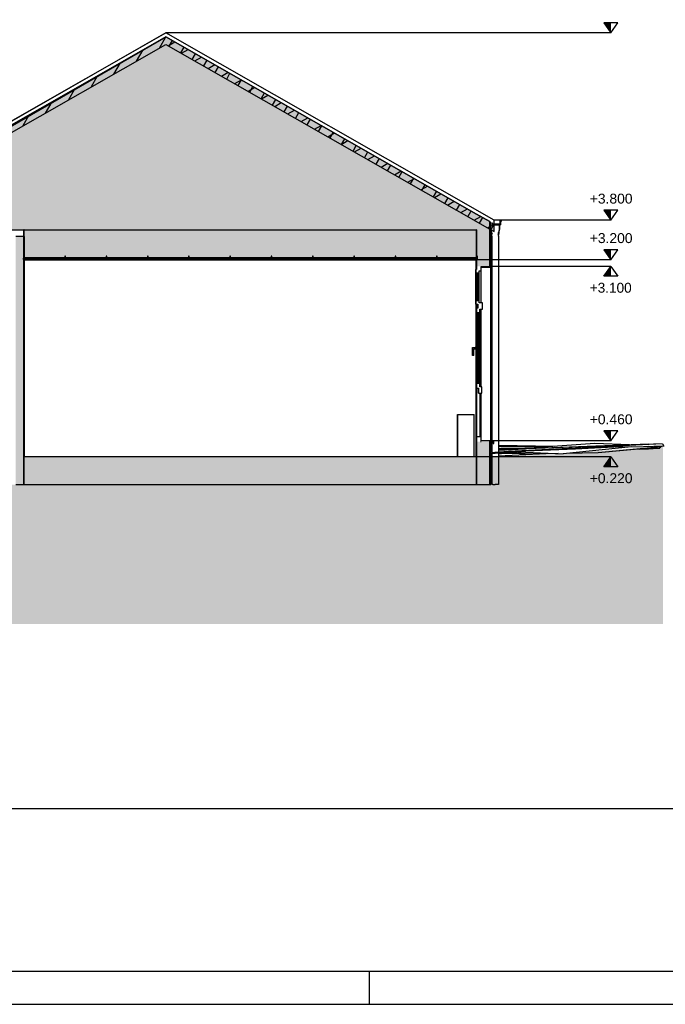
# Model space of a CAD drawing. Header units: metres. Extents: x 0 to 0.84, y 0 to 0.297.
# Tile 4 of 14: x 0.462 to 0.56, y 0 to 0.149. Entities that reach past the tile are written whole.
import ezdxf

# ---------------------------------------------------------------- set-up
doc = ezdxf.new("R2010")
doc.units = ezdxf.units.M
doc.linetypes.add('Teckovana 0.5x', pattern=[0.04, 0, -0.04])
for name, color, linetype, lineweight in [('Architektur Allgemein', 7, 'Continuous', 25), ('Dachhaut', 1, 'Continuous', 25), ('Decke', 7, 'Continuous', 50), ('Fassade', 7, 'Continuous', 25), ('Fenster', 7, 'Continuous', 25), ('Fensterbank', 5, 'Continuous', 25), ('Füllfläche', 7, 'Continuous', 13), ('Maßlinie 1_100', 7, 'Continuous', 25), ('Standard', 7, 'Continuous', 25), ('Wand', 7, 'Continuous', 50)]:
    doc.layers.add(name, color=color, linetype=linetype, lineweight=lineweight)
doc.styles.add('ARIAL', font='ARIAL.TTF')

msp = doc.modelspace()

# ---------------------------------------------------------------- hatches: boundary and pattern name
at = {"layer": 'Dachhaut', "linetype": 'Continuous', "lineweight": 25, "true_color": 0xa0a0a0, "transparency": 33554687}
for points in [[(0.48422, 0.14632), (0.43458, 0.118), (0.43458, 0.11685), (0.48422, 0.14517)], [(0.53387, 0.118), (0.48422, 0.14632), (0.48422, 0.14517), (0.53387, 0.11685)]]:
    msp.add_hatch(color=253, dxfattribs=at).paths.add_polyline_path(points)
at = {"layer": 'Decke', "linetype": 'Continuous', "lineweight": 25, "true_color": 0xa0a0a0, "transparency": 33554687}
msp.add_hatch(color=253, dxfattribs=at).paths.add_polyline_path([(0.43711, 0.1171), (0.53122, 0.1171), (0.53122, 0.11951), (0.48422, 0.14632), (0.43711, 0.11945)])
at = {"layer": 'Füllfläche', "linetype": 'Continuous', "lineweight": 25, "true_color": 0xababab, "transparency": 33554687}
msp.add_hatch(color=253, dxfattribs=at).paths.add_polyline_path([(0.09771, 0.07851), (0.09771, 0.05751), (0.55941, 0.05751), (0.55941, 0.08441), (0.54433, 0.08326), (0.53317, 0.08274), (0.53317, 0.0786), (0.4351, 0.0786), (0.43511, 0.07966), (0.39387, 0.0786), (0.35025, 0.07834), (0.33717, 0.07827), (0.22623, 0.07842)])
at = {"layer": 'Maßlinie 1_100', "linetype": 'Continuous', "lineweight": 25, "transparency": 33554687}
for points in [[(0.55152, 0.14841), (0.55047, 0.14841), (0.55152, 0.14691)], [(0.55152, 0.12007), (0.55047, 0.12007), (0.55152, 0.11857)], [(0.55152, 0.1141), (0.55047, 0.1141), (0.55152, 0.1126)], [(0.55152, 0.0867), (0.55047, 0.0867), (0.55152, 0.0852)]]:
    msp.add_hatch(color=7, dxfattribs=at).paths.add_polyline_path(points)
for points in [[(0.55152, 0.1101), (0.55047, 0.1101), (0.55152, 0.1116)], [(0.55152, 0.0813), (0.55047, 0.0813), (0.55152, 0.0828)]]:
    msp.add_hatch(color=7, dxfattribs=at).paths.add_polyline_path(points, flags=16)
at = {"layer": 'Standard', "linetype": 'Continuous', "lineweight": 25, "true_color": 0xa0a0a0, "transparency": 33554687}
for points in [[(0.53122, 0.1171), (0.46271, 0.1171), (0.46271, 0.1126), (0.53122, 0.1126)], [(0.46271, 0.0786), (0.53122, 0.0786), (0.53122, 0.0828), (0.46271, 0.0828)]]:
    msp.add_hatch(color=253, dxfattribs=at).paths.add_polyline_path(points)
at = {"layer": 'Wand', "linetype": 'Continuous', "lineweight": 25, "true_color": 0xa0a0a0, "transparency": 33554687}
for points in [[(0.53122, 0.11951), (0.53122, 0.1171), (0.53322, 0.1171), (0.53322, 0.11837)], [(0.53322, 0.1171), (0.53122, 0.1171), (0.53122, 0.1161), (0.53322, 0.1161)], [(0.46271, 0.1161), (0.46151, 0.1161), (0.46151, 0.0786), (0.46271, 0.0786)], [(0.53322, 0.1161), (0.53122, 0.1161), (0.53122, 0.1116), (0.53322, 0.1116)], [(0.53122, 0.0851), (0.53122, 0.0786), (0.53322, 0.0786), (0.53322, 0.0851)]]:
    msp.add_hatch(color=253, dxfattribs=at).paths.add_polyline_path(points)

# ---------------------------------------------------------------- linework, layer by layer
at = {"layer": 'Architektur Allgemein', "color": 7, "linetype": 'Continuous', "lineweight": 25, "transparency": 33554687}
for p, q in [((0.53351, 0.11821), (0.53351, 0.1179)), ((0.53351, 0.1179), (0.53481, 0.1179)), ((0.53361, 0.118), (0.53361, 0.11815)), ((0.53471, 0.118), (0.53361, 0.118)), ((0.53471, 0.1185), (0.53471, 0.118)), ((0.53491, 0.1185), (0.53471, 0.1185)), ((0.53481, 0.1179), (0.53481, 0.1184)), ((0.53481, 0.1184), (0.53491, 0.1184)), ((0.53491, 0.1184), (0.53491, 0.1185))]:
    msp.add_line(p, q, dxfattribs=at)
at = {"layer": 'Dachhaut', "color": 7, "linetype": 'Continuous', "lineweight": 25, "transparency": 33554687}
for p, q in [((0.48422, 0.14689), (0.43458, 0.11857)), ((0.43458, 0.11765), (0.48422, 0.14632)), ((0.43511, 0.1183), (0.48422, 0.14632)), ((0.48422, 0.14632), (0.43511, 0.1183)), ((0.48323, 0.1446), (0.48422, 0.14632)), ((0.53387, 0.11857), (0.48422, 0.14689)), ((0.48422, 0.14632), (0.53122, 0.11951)), ((0.53122, 0.11951), (0.48422, 0.14632)), ((0.43458, 0.11685), (0.48422, 0.14517)), ((0.48422, 0.14517), (0.53322, 0.11722)), ((0.48457, 0.14496), (0.48558, 0.14554)), ((0.48472, 0.14488), (0.48522, 0.14575)), ((0.48646, 0.14389), (0.48696, 0.14475)), ((0.47979, 0.14264), (0.48078, 0.14435)), ((0.48659, 0.14382), (0.48759, 0.1444)), ((0.4882, 0.1429), (0.4887, 0.14376)), ((0.4886, 0.14267), (0.4896, 0.14325)), ((0.47634, 0.14067), (0.47734, 0.14239)), ((0.48994, 0.14191), (0.49044, 0.14277)), ((0.49061, 0.14152), (0.49161, 0.1421)), ((0.49167, 0.14092), (0.49217, 0.14178)), ((0.4729, 0.13871), (0.47389, 0.14042)), ((0.49262, 0.14037), (0.49363, 0.14095)), ((0.49341, 0.13992), (0.49391, 0.14079)), ((0.49463, 0.13923), (0.49564, 0.13981)), ((0.49515, 0.13893), (0.49565, 0.1398)), ((0.49665, 0.13808), (0.49765, 0.13866)), ((0.49689, 0.13794), (0.49739, 0.13881)), ((0.46946, 0.13674), (0.47045, 0.13846)), ((0.49862, 0.13695), (0.49912, 0.13782)), ((0.49866, 0.13693), (0.49966, 0.13751)), ((0.46601, 0.13478), (0.46701, 0.1365)), ((0.50036, 0.13596), (0.50086, 0.13683)), ((0.50067, 0.13578), (0.50167, 0.13636)), ((0.5021, 0.13497), (0.5026, 0.13584)), ((0.46257, 0.13282), (0.46356, 0.13453)), ((0.50268, 0.13464), (0.50369, 0.13521)), ((0.50383, 0.13398), (0.50433, 0.13484)), ((0.5047, 0.13349), (0.5057, 0.13407)), ((0.50557, 0.13299), (0.50607, 0.13385)), ((0.50671, 0.13234), (0.50771, 0.13292)), ((0.50731, 0.132), (0.50781, 0.13286)), ((0.50872, 0.13119), (0.50972, 0.13177)), ((0.50905, 0.13101), (0.50955, 0.13187)), ((0.51073, 0.13004), (0.51173, 0.13062)), ((0.51078, 0.13002), (0.51128, 0.13088)), ((0.51252, 0.12902), (0.51302, 0.12989)), ((0.51274, 0.1289), (0.51375, 0.12948)), ((0.51426, 0.12803), (0.51476, 0.1289)), ((0.51476, 0.12775), (0.51576, 0.12833)), ((0.516, 0.12704), (0.5165, 0.12791)), ((0.51677, 0.1266), (0.51777, 0.12718)), ((0.51773, 0.12605), (0.51823, 0.12692)), ((0.51878, 0.12545), (0.51978, 0.12603)), ((0.51947, 0.12506), (0.51997, 0.12593)), ((0.52079, 0.12431), (0.5218, 0.12489)), ((0.52121, 0.12407), (0.52171, 0.12494)), ((0.5228, 0.12316), (0.52381, 0.12374)), ((0.52294, 0.12308), (0.52344, 0.12394)), ((0.52468, 0.12209), (0.52518, 0.12295)), ((0.52482, 0.12201), (0.52582, 0.12259)), ((0.52642, 0.1211), (0.52692, 0.12196)), ((0.52683, 0.12086), (0.52783, 0.12144)), ((0.52816, 0.12011), (0.52866, 0.12097)), ((0.52884, 0.11972), (0.52984, 0.12029)), ((0.52989, 0.11911), (0.53039, 0.11998)), ((0.53085, 0.11857), (0.53186, 0.11915)), ((0.53122, 0.11951), (0.53322, 0.11837)), ((0.53322, 0.11837), (0.53122, 0.11951)), ((0.53163, 0.11812), (0.53213, 0.11899)), ((0.53287, 0.11742), (0.53387, 0.118)), ((0.53337, 0.11713), (0.53387, 0.118)), ((0.53387, 0.118), (0.53387, 0.11857)), ((0.53387, 0.11685), (0.53387, 0.118)), ((0.53322, 0.11722), (0.53387, 0.11685))]:
    msp.add_line(p, q, dxfattribs=at)
at = {"layer": 'Decke', "color": 7, "linetype": 'Continuous', "lineweight": 25, "transparency": 33554687}
for p, q in [((0.48422, 0.14632), (0.43711, 0.11945)), ((0.53122, 0.11951), (0.48422, 0.14632)), ((0.43711, 0.1171), (0.53122, 0.1171))]:
    msp.add_line(p, q, dxfattribs=at)
at = {"layer": 'Fassade', "color": 7, "linetype": 'Continuous', "lineweight": 25, "transparency": 33554687}
for p, q in [((0.46259, 0.11275), (0.46259, 0.11272)), ((0.4627, 0.11275), (0.46259, 0.11275)), ((0.46259, 0.11272), (0.46271, 0.11272)), ((0.46266, 0.11312), (0.46266, 0.11302)), ((0.46271, 0.11312), (0.46266, 0.11312)), ((0.46266, 0.11302), (0.4627, 0.11302)), ((0.4627, 0.11302), (0.4627, 0.11275)), ((0.46889, 0.1129), (0.46281, 0.1129)), ((0.46281, 0.11272), (0.46283, 0.11272)), ((0.46283, 0.11272), (0.46283, 0.11275)), ((0.46283, 0.11275), (0.46884, 0.11275)), ((0.46884, 0.11275), (0.46884, 0.11272)), ((0.46884, 0.11272), (0.46908, 0.11272)), ((0.46889, 0.11275), (0.46889, 0.1129)), ((0.46895, 0.11275), (0.46889, 0.11275)), ((0.46891, 0.11312), (0.46891, 0.11302)), ((0.46901, 0.11312), (0.46891, 0.11312)), ((0.46891, 0.11302), (0.46895, 0.11302)), ((0.46895, 0.11302), (0.46895, 0.11275)), ((0.46898, 0.11275), (0.46898, 0.11302)), ((0.46898, 0.11302), (0.46901, 0.11302)), ((0.46903, 0.11275), (0.46898, 0.11275)), ((0.46901, 0.11302), (0.46901, 0.11312)), ((0.46903, 0.1129), (0.46903, 0.11275)), ((0.47514, 0.1129), (0.46903, 0.1129)), ((0.46908, 0.11275), (0.47509, 0.11275)), ((0.46908, 0.11272), (0.46908, 0.11275)), ((0.47509, 0.11275), (0.47509, 0.11272)), ((0.47509, 0.11272), (0.47533, 0.11272)), ((0.47514, 0.11275), (0.47514, 0.1129)), ((0.4752, 0.11275), (0.47514, 0.11275)), ((0.47516, 0.11312), (0.47516, 0.11302)), ((0.47526, 0.11312), (0.47516, 0.11312)), ((0.47516, 0.11302), (0.4752, 0.11302)), ((0.4752, 0.11302), (0.4752, 0.11275)), ((0.47523, 0.11275), (0.47523, 0.11302)), ((0.47523, 0.11302), (0.47526, 0.11302)), ((0.47528, 0.11275), (0.47523, 0.11275)), ((0.47526, 0.11302), (0.47526, 0.11312)), ((0.47528, 0.1129), (0.47528, 0.11275)), ((0.48139, 0.1129), (0.47528, 0.1129)), ((0.47533, 0.11275), (0.48134, 0.11275)), ((0.47533, 0.11272), (0.47533, 0.11275)), ((0.48134, 0.11275), (0.48134, 0.11272)), ((0.48134, 0.11272), (0.48158, 0.11272)), ((0.48139, 0.11275), (0.48139, 0.1129)), ((0.48145, 0.11275), (0.48139, 0.11275)), ((0.48141, 0.11312), (0.48141, 0.11302)), ((0.48151, 0.11312), (0.48141, 0.11312)), ((0.48141, 0.11302), (0.48145, 0.11302)), ((0.48145, 0.11302), (0.48145, 0.11275)), ((0.48148, 0.11275), (0.48148, 0.11302)), ((0.48148, 0.11302), (0.48151, 0.11302)), ((0.48153, 0.11275), (0.48148, 0.11275)), ((0.48151, 0.11302), (0.48151, 0.11312)), ((0.48153, 0.1129), (0.48153, 0.11275)), ((0.48764, 0.1129), (0.48153, 0.1129)), ((0.48158, 0.11275), (0.48759, 0.11275)), ((0.48158, 0.11272), (0.48158, 0.11275)), ((0.48759, 0.11275), (0.48759, 0.11272)), ((0.48759, 0.11272), (0.48783, 0.11272)), ((0.48764, 0.11275), (0.48764, 0.1129)), ((0.4877, 0.11275), (0.48764, 0.11275)), ((0.48766, 0.11312), (0.48766, 0.11302)), ((0.48776, 0.11312), (0.48766, 0.11312)), ((0.48766, 0.11302), (0.4877, 0.11302)), ((0.4877, 0.11302), (0.4877, 0.11275)), ((0.48773, 0.11275), (0.48773, 0.11302)), ((0.48773, 0.11302), (0.48776, 0.11302)), ((0.48778, 0.11275), (0.48773, 0.11275)), ((0.48776, 0.11302), (0.48776, 0.11312)), ((0.48778, 0.1129), (0.48778, 0.11275)), ((0.49389, 0.1129), (0.48778, 0.1129)), ((0.48783, 0.11275), (0.49384, 0.11275)), ((0.48783, 0.11272), (0.48783, 0.11275)), ((0.49384, 0.11275), (0.49384, 0.11272)), ((0.49384, 0.11272), (0.49408, 0.11272)), ((0.49389, 0.11275), (0.49389, 0.1129)), ((0.49395, 0.11275), (0.49389, 0.11275)), ((0.49391, 0.11312), (0.49391, 0.11302)), ((0.49401, 0.11312), (0.49391, 0.11312)), ((0.49391, 0.11302), (0.49395, 0.11302)), ((0.49395, 0.11302), (0.49395, 0.11275)), ((0.49398, 0.11275), (0.49398, 0.11302)), ((0.49398, 0.11302), (0.49401, 0.11302)), ((0.49403, 0.11275), (0.49398, 0.11275)), ((0.49401, 0.11302), (0.49401, 0.11312)), ((0.49403, 0.1129), (0.49403, 0.11275)), ((0.50014, 0.1129), (0.49403, 0.1129)), ((0.49408, 0.11272), (0.49408, 0.11275)), ((0.49408, 0.11275), (0.50009, 0.11275)), ((0.50009, 0.11275), (0.50009, 0.11272)), ((0.50009, 0.11272), (0.50033, 0.11272)), ((0.50014, 0.11275), (0.50014, 0.1129)), ((0.5002, 0.11275), (0.50014, 0.11275)), ((0.50016, 0.11312), (0.50016, 0.11302)), ((0.50026, 0.11312), (0.50016, 0.11312)), ((0.50016, 0.11302), (0.5002, 0.11302)), ((0.5002, 0.11302), (0.5002, 0.11275)), ((0.50023, 0.11275), (0.50023, 0.11302)), ((0.50023, 0.11302), (0.50026, 0.11302)), ((0.50028, 0.11275), (0.50023, 0.11275)), ((0.50026, 0.11302), (0.50026, 0.11312)), ((0.50028, 0.1129), (0.50028, 0.11275)), ((0.50639, 0.1129), (0.50028, 0.1129)), ((0.50033, 0.11272), (0.50033, 0.11275)), ((0.50033, 0.11275), (0.50634, 0.11275)), ((0.50634, 0.11275), (0.50634, 0.11272)), ((0.50634, 0.11272), (0.50658, 0.11272)), ((0.50639, 0.11275), (0.50639, 0.1129)), ((0.50645, 0.11275), (0.50639, 0.11275)), ((0.50641, 0.11312), (0.50641, 0.11302)), ((0.50651, 0.11312), (0.50641, 0.11312)), ((0.50641, 0.11302), (0.50645, 0.11302)), ((0.50645, 0.11302), (0.50645, 0.11275)), ((0.50648, 0.11275), (0.50648, 0.11302)), ((0.50648, 0.11302), (0.50651, 0.11302)), ((0.50653, 0.11275), (0.50648, 0.11275)), ((0.50651, 0.11302), (0.50651, 0.11312)), ((0.50653, 0.1129), (0.50653, 0.11275)), ((0.51264, 0.1129), (0.50653, 0.1129)), ((0.50658, 0.11275), (0.51259, 0.11275)), ((0.50658, 0.11272), (0.50658, 0.11275)), ((0.51259, 0.11275), (0.51259, 0.11272)), ((0.51259, 0.11272), (0.51283, 0.11272)), ((0.51264, 0.11275), (0.51264, 0.1129)), ((0.5127, 0.11275), (0.51264, 0.11275)), ((0.51266, 0.11312), (0.51266, 0.11302)), ((0.51276, 0.11312), (0.51266, 0.11312)), ((0.51266, 0.11302), (0.5127, 0.11302)), ((0.5127, 0.11302), (0.5127, 0.11275)), ((0.51273, 0.11275), (0.51273, 0.11302)), ((0.51273, 0.11302), (0.51276, 0.11302)), ((0.51278, 0.11275), (0.51273, 0.11275)), ((0.51276, 0.11302), (0.51276, 0.11312)), ((0.51278, 0.1129), (0.51278, 0.11275)), ((0.51889, 0.1129), (0.51278, 0.1129)), ((0.51283, 0.11272), (0.51283, 0.11275)), ((0.51283, 0.11275), (0.51884, 0.11275)), ((0.51884, 0.11275), (0.51884, 0.11272)), ((0.51884, 0.11272), (0.51908, 0.11272)), ((0.51889, 0.11275), (0.51889, 0.1129)), ((0.51895, 0.11275), (0.51889, 0.11275)), ((0.51891, 0.11312), (0.51891, 0.11302)), ((0.51901, 0.11312), (0.51891, 0.11312)), ((0.51891, 0.11302), (0.51895, 0.11302)), ((0.51895, 0.11302), (0.51895, 0.11275)), ((0.51898, 0.11275), (0.51898, 0.11302)), ((0.51898, 0.11302), (0.51901, 0.11302)), ((0.51903, 0.11275), (0.51898, 0.11275)), ((0.51901, 0.11302), (0.51901, 0.11312)), ((0.51903, 0.1129), (0.51903, 0.11275)), ((0.52514, 0.1129), (0.51903, 0.1129)), ((0.51908, 0.11272), (0.51908, 0.11275)), ((0.51908, 0.11275), (0.52509, 0.11275)), ((0.52509, 0.11275), (0.52509, 0.11272)), ((0.52509, 0.11272), (0.52533, 0.11272)), ((0.52514, 0.11275), (0.52514, 0.1129)), ((0.5252, 0.11275), (0.52514, 0.11275)), ((0.52516, 0.11312), (0.52516, 0.11302)), ((0.52526, 0.11312), (0.52516, 0.11312)), ((0.52516, 0.11302), (0.5252, 0.11302)), ((0.5252, 0.11302), (0.5252, 0.11275)), ((0.52523, 0.11275), (0.52523, 0.11302)), ((0.52523, 0.11302), (0.52526, 0.11302)), ((0.52528, 0.11275), (0.52523, 0.11275)), ((0.52526, 0.11302), (0.52526, 0.11312)), ((0.52528, 0.1129), (0.52528, 0.11275)), ((0.53117, 0.1129), (0.52528, 0.1129)), ((0.52533, 0.11275), (0.53117, 0.11275)), ((0.52533, 0.11272), (0.52533, 0.11275)), ((0.53122, 0.11272), (0.53142, 0.11272)), ((0.53123, 0.11275), (0.53123, 0.1129)), ((0.53128, 0.11275), (0.53123, 0.11275)), ((0.53125, 0.11312), (0.53125, 0.11302)), ((0.53135, 0.11312), (0.53125, 0.11312)), ((0.53125, 0.11302), (0.53128, 0.11302)), ((0.53128, 0.11302), (0.53128, 0.11275)), ((0.53131, 0.11275), (0.53131, 0.11302)), ((0.53131, 0.11302), (0.53135, 0.11302)), ((0.53142, 0.11275), (0.53131, 0.11275)), ((0.53135, 0.11302), (0.53135, 0.11312)), ((0.53142, 0.11272), (0.53142, 0.11275))]:
    msp.add_line(p, q, dxfattribs=at)
at = {"layer": 'Fenster', "color": 7, "linetype": 'Continuous', "lineweight": 25, "transparency": 33554687}
for p, q in [((0.53112, 0.1111), (0.53112, 0.1106)), ((0.53122, 0.1111), (0.53112, 0.1111)), ((0.53112, 0.1106), (0.53162, 0.1106)), ((0.53122, 0.1116), (0.53122, 0.1111)), ((0.53162, 0.1106), (0.53162, 0.1109)), ((0.53162, 0.1109), (0.53192, 0.1109)), ((0.53192, 0.1109), (0.53192, 0.1116)), ((0.53112, 0.1064), (0.53112, 0.1059)), ((0.53162, 0.1064), (0.53112, 0.1064)), ((0.53112, 0.1059), (0.53142, 0.1059)), ((0.53142, 0.1059), (0.53142, 0.1053)), ((0.53162, 0.1061), (0.53162, 0.1064)), ((0.53212, 0.1061), (0.53162, 0.1061)), ((0.53212, 0.1051), (0.53212, 0.1061)), ((0.53122, 0.1053), (0.53122, 0.1046)), ((0.53142, 0.1053), (0.53122, 0.1053)), ((0.53122, 0.1046), (0.53147, 0.1046)), ((0.53147, 0.1046), (0.53172, 0.1046)), ((0.53172, 0.1046), (0.53172, 0.1051)), ((0.53172, 0.1051), (0.53212, 0.1051)), ((0.53122, 0.0939), (0.53122, 0.0932)), ((0.53172, 0.0939), (0.53122, 0.0939)), ((0.53172, 0.0934), (0.53172, 0.0939)), ((0.53122, 0.0932), (0.53152, 0.0932)), ((0.53152, 0.0932), (0.53152, 0.0924)), ((0.53152, 0.0924), (0.53177, 0.0924)), ((0.53202, 0.0934), (0.53172, 0.0934)), ((0.53177, 0.0924), (0.53202, 0.0924)), ((0.53202, 0.0924), (0.53202, 0.0934)), ((0.53122, 0.0858), (0.53122, 0.0851)), ((0.53177, 0.0858), (0.53122, 0.0858)), ((0.53192, 0.0858), (0.53177, 0.0858)), ((0.53182, 0.0851), (0.53192, 0.0851)), ((0.53192, 0.0852), (0.53192, 0.0858))]:
    msp.add_line(p, q, dxfattribs=at)
at = {"layer": 'Fensterbank', "color": 7, "linetype": 'Continuous', "lineweight": 25, "transparency": 33554687}
for p, q in [((0.53182, 0.0851), (0.53192, 0.0851)), ((0.53382, 0.0852), (0.53192, 0.0852)), ((0.53322, 0.0851), (0.53372, 0.0851)), ((0.53372, 0.0851), (0.53372, 0.0848)), ((0.53382, 0.0848), (0.53382, 0.0852)), ((0.53372, 0.0848), (0.53382, 0.0848))]:
    msp.add_line(p, q, dxfattribs=at)
at = {"layer": 'Maßlinie 1_100', "color": 7, "linetype": 'Continuous', "lineweight": 25, "transparency": 33554687}
for p, q in [((0.55257, 0.14841), (0.55047, 0.14841)), ((0.55047, 0.14841), (0.55152, 0.14691)), ((0.55152, 0.14691), (0.55257, 0.14841)), ((0.55152, 0.14691), (0.55152, 0.14691)), ((0.55152, 0.14691), (0.55152, 0.14691)), ((0.55152, 0.14691), (0.55152, 0.14691)), ((0.55152, 0.14691), (0.55152, 0.14691)), ((0.55257, 0.12007), (0.55047, 0.12007)), ((0.55047, 0.12007), (0.55152, 0.11857)), ((0.55152, 0.11857), (0.55257, 0.12007)), ((0.55152, 0.11857), (0.55152, 0.11857)), ((0.55152, 0.11857), (0.55152, 0.11857)), ((0.55152, 0.11857), (0.55152, 0.11857)), ((0.55152, 0.11857), (0.55152, 0.11857)), ((0.55257, 0.1141), (0.55047, 0.1141)), ((0.55047, 0.1141), (0.55152, 0.1126)), ((0.55152, 0.1126), (0.55257, 0.1141)), ((0.55152, 0.1126), (0.55152, 0.1126)), ((0.55152, 0.1126), (0.55152, 0.1126)), ((0.55152, 0.1126), (0.55152, 0.1126)), ((0.55152, 0.1126), (0.55152, 0.1126)), ((0.55047, 0.1101), (0.55152, 0.1116)), ((0.55152, 0.1116), (0.55257, 0.1101)), ((0.55152, 0.1116), (0.55152, 0.1116)), ((0.55152, 0.1116), (0.55152, 0.1116)), ((0.55152, 0.1116), (0.55152, 0.1116)), ((0.55152, 0.1116), (0.55152, 0.1116)), ((0.55257, 0.1101), (0.55047, 0.1101)), ((0.55257, 0.0867), (0.55047, 0.0867)), ((0.55047, 0.0867), (0.55152, 0.0852)), ((0.55152, 0.0852), (0.55257, 0.0867)), ((0.55152, 0.0852), (0.55152, 0.0852)), ((0.55152, 0.0852), (0.55152, 0.0852)), ((0.55152, 0.0852), (0.55152, 0.0852)), ((0.55152, 0.0852), (0.55152, 0.0852)), ((0.55047, 0.0813), (0.55152, 0.0828)), ((0.55152, 0.0828), (0.55257, 0.0813)), ((0.55152, 0.0828), (0.55152, 0.0828)), ((0.55152, 0.0828), (0.55152, 0.0828)), ((0.55152, 0.0828), (0.55152, 0.0828)), ((0.55152, 0.0828), (0.55152, 0.0828)), ((0.55257, 0.0813), (0.55047, 0.0813))]:
    msp.add_line(p, q, dxfattribs=at)
at = {"layer": 'Maßlinie 1_100', "color": 7, "linetype": 'Teckovana 0.5x', "lineweight": 25, "transparency": 33554687}
for points in [[(0.55152, 0.14691), (0.54811, 0.14691), (0.54811, 0.14691), (0.48419, 0.14691)], [(0.55152, 0.11857), (0.54811, 0.11857), (0.54811, 0.11857), (0.54811, 0.11857), (0.54811, 0.11857), (0.53387, 0.11857)], [(0.55152, 0.1126), (0.54811, 0.1126), (0.54811, 0.1126), (0.54811, 0.1126), (0.54811, 0.1126), (0.54811, 0.1126), (0.54811, 0.1126), (0.53115, 0.1126)], [(0.55152, 0.1116), (0.54811, 0.1116), (0.54811, 0.1116), (0.54811, 0.1116), (0.54811, 0.1116), (0.54811, 0.1116), (0.54811, 0.1116), (0.53317, 0.1116)], [(0.55152, 0.0852), (0.54811, 0.0852), (0.54811, 0.0852), (0.54811, 0.0852), (0.54811, 0.0852), (0.54811, 0.0852), (0.54811, 0.0852), (0.54811, 0.0852), (0.54811, 0.0852), (0.54811, 0.0852), (0.54811, 0.0852), (0.53382, 0.0852)], [(0.55152, 0.0828), (0.54811, 0.0828), (0.54811, 0.0828), (0.54811, 0.0828), (0.54811, 0.0828), (0.54811, 0.0828), (0.54811, 0.0828), (0.54811, 0.0828), (0.54811, 0.0828), (0.54811, 0.0828), (0.54811, 0.0828), (0.4897, 0.0828)]]:
    msp.add_lwpolyline(points, dxfattribs=at)
at = {"layer": 'Standard', "color": 7, "linetype": 'Continuous', "lineweight": 25, "transparency": 33554687}
for p, q in [((0.46034, 0.13331), (0.48419, 0.14691)), ((0.48419, 0.14691), (0.48422, 0.14689)), ((0.48422, 0.14689), (0.48419, 0.14691)), ((0.53332, 0.1171), (0.53332, 0.11831)), ((0.53469, 0.11717), (0.53469, 0.1179)), ((0.53469, 0.1179), (0.53469, 0.11717)), ((0.53484, 0.1179), (0.53481, 0.1179)), ((0.53484, 0.1184), (0.53484, 0.1179)), ((0.53494, 0.1185), (0.53491, 0.1185)), ((0.53494, 0.1184), (0.53491, 0.1184)), ((0.53494, 0.1185), (0.53494, 0.1184)), ((0.46271, 0.1161), (0.46271, 0.1171)), ((0.46271, 0.1171), (0.46271, 0.1161)), ((0.46276, 0.1171), (0.46271, 0.1171)), ((0.46271, 0.1171), (0.46271, 0.1126)), ((0.46276, 0.1161), (0.46276, 0.1171)), ((0.53117, 0.1171), (0.53117, 0.1129)), ((0.53122, 0.1171), (0.53117, 0.1171)), ((0.53122, 0.1129), (0.53122, 0.1171)), ((0.53122, 0.1126), (0.53122, 0.1171)), ((0.53332, 0.1161), (0.53332, 0.1171)), ((0.53344, 0.11692), (0.5334, 0.11712)), ((0.53347, 0.11667), (0.5334, 0.11712)), ((0.53347, 0.11667), (0.5334, 0.11712)), ((0.53345, 0.11692), (0.5334, 0.11711)), ((0.53346, 0.11692), (0.53341, 0.11711)), ((0.53354, 0.11667), (0.53346, 0.11692)), ((0.53354, 0.11617), (0.53347, 0.11667)), ((0.53357, 0.11655), (0.53354, 0.11667)), ((0.53354, 0.11617), (0.53354, 0.0852)), ((0.53361, 0.11642), (0.53357, 0.11655)), ((0.53447, 0.11642), (0.5345, 0.11655)), ((0.5345, 0.11655), (0.53454, 0.11667)), ((0.53454, 0.11667), (0.53461, 0.11692)), ((0.53454, 0.11617), (0.53461, 0.11667)), ((0.53454, 0.11617), (0.53454, 0.08352)), ((0.53461, 0.11692), (0.53469, 0.11717)), ((0.53461, 0.11667), (0.53469, 0.11717)), ((0.53468, 0.11713), (0.53469, 0.11717)), ((0.53468, 0.11713), (0.53469, 0.11717)), ((0.53469, 0.11716), (0.53469, 0.11717)), ((0.53469, 0.11717), (0.53469, 0.11716)), ((0.46271, 0.1161), (0.46271, 0.11312)), ((0.46281, 0.1161), (0.46276, 0.1161)), ((0.46281, 0.1129), (0.46281, 0.1161)), ((0.53337, 0.1161), (0.53332, 0.1161)), ((0.53337, 0.11145), (0.53337, 0.1161)), ((0.46271, 0.11272), (0.46271, 0.1126)), ((0.46271, 0.1126), (0.53122, 0.1126)), ((0.46281, 0.0828), (0.46281, 0.11275)), ((0.53115, 0.1111), (0.53115, 0.1126)), ((0.53115, 0.1111), (0.53115, 0.1126)), ((0.53117, 0.11275), (0.53117, 0.1116)), ((0.53122, 0.1126), (0.53122, 0.11272)), ((0.53337, 0.11287), (0.53354, 0.11287)), ((0.53354, 0.11227), (0.53337, 0.11227)), ((0.53111, 0.1059), (0.53111, 0.1111)), ((0.53111, 0.1111), (0.53111, 0.1111)), ((0.53111, 0.1111), (0.53111, 0.1111)), ((0.53111, 0.1111), (0.53111, 0.1111)), ((0.53111, 0.1111), (0.53111, 0.1059)), ((0.53111, 0.1059), (0.53111, 0.1111)), ((0.53111, 0.1111), (0.53111, 0.1111)), ((0.53111, 0.1111), (0.53111, 0.1111)), ((0.53111, 0.1111), (0.53111, 0.1111)), ((0.53111, 0.1111), (0.53111, 0.1059)), ((0.53111, 0.1059), (0.53111, 0.1111)), ((0.53111, 0.1111), (0.53111, 0.1111)), ((0.53111, 0.1111), (0.53112, 0.1111)), ((0.53111, 0.1106), (0.53111, 0.1064)), ((0.53111, 0.1106), (0.53111, 0.1106)), ((0.53111, 0.1064), (0.53111, 0.1106)), ((0.53111, 0.1106), (0.53111, 0.1064)), ((0.53111, 0.1106), (0.53111, 0.1106)), ((0.53111, 0.1064), (0.53111, 0.1106)), ((0.53111, 0.1106), (0.53111, 0.1064)), ((0.53112, 0.1106), (0.53111, 0.1106)), ((0.53112, 0.1059), (0.53112, 0.1111)), ((0.53112, 0.1111), (0.53112, 0.1111)), ((0.53112, 0.1111), (0.53112, 0.1111)), ((0.53112, 0.1111), (0.53112, 0.1111)), ((0.53112, 0.1111), (0.53112, 0.1059)), ((0.53112, 0.1111), (0.53112, 0.1111)), ((0.53112, 0.1106), (0.53112, 0.1064)), ((0.53112, 0.1106), (0.53112, 0.1106)), ((0.53112, 0.1064), (0.53112, 0.1106)), ((0.53116, 0.1116), (0.53116, 0.1111)), ((0.53117, 0.1116), (0.53116, 0.1116)), ((0.53117, 0.1111), (0.53117, 0.1116)), ((0.53117, 0.1116), (0.53117, 0.1111)), ((0.53117, 0.1116), (0.53117, 0.1116)), ((0.53117, 0.1116), (0.53122, 0.1116)), ((0.53122, 0.1111), (0.53122, 0.1116)), ((0.53122, 0.1111), (0.53122, 0.1116)), ((0.53122, 0.1111), (0.53122, 0.1116)), ((0.53137, 0.1064), (0.53137, 0.1106)), ((0.53137, 0.1106), (0.53137, 0.1064)), ((0.53162, 0.1064), (0.53162, 0.1106)), ((0.53192, 0.11145), (0.53337, 0.11145)), ((0.53192, 0.1061), (0.53192, 0.1109)), ((0.53337, 0.0852), (0.53337, 0.11145)), ((0.53337, 0.0852), (0.53337, 0.11145)), ((0.53111, 0.1064), (0.53111, 0.1064)), ((0.53111, 0.1064), (0.53111, 0.1064)), ((0.53111, 0.1064), (0.53112, 0.1064)), ((0.53111, 0.1059), (0.53111, 0.1059)), ((0.53111, 0.1059), (0.53111, 0.1059)), ((0.53111, 0.1059), (0.53111, 0.1059)), ((0.53111, 0.1059), (0.53111, 0.1059)), ((0.53111, 0.1059), (0.53111, 0.1059)), ((0.53111, 0.1059), (0.53111, 0.1059)), ((0.53111, 0.1059), (0.53111, 0.1059)), ((0.53112, 0.1059), (0.53111, 0.1059)), ((0.53112, 0.1064), (0.53112, 0.1064)), ((0.53112, 0.1059), (0.53112, 0.1059)), ((0.53112, 0.1059), (0.53112, 0.1059)), ((0.53112, 0.1059), (0.53112, 0.1059)), ((0.53112, 0.1059), (0.53112, 0.1059)), ((0.53115, 0.09945), (0.53115, 0.1059)), ((0.53115, 0.09945), (0.53115, 0.1059)), ((0.53116, 0.1059), (0.53116, 0.09945)), ((0.53117, 0.0851), (0.53117, 0.1059)), ((0.53117, 0.1059), (0.53117, 0.0851)), ((0.53122, 0.0851), (0.53122, 0.1059)), ((0.53122, 0.1059), (0.53122, 0.1053)), ((0.53122, 0.0851), (0.53122, 0.1059)), ((0.53122, 0.0851), (0.53122, 0.1059)), ((0.53142, 0.1053), (0.53142, 0.1059)), ((0.53122, 0.1053), (0.53122, 0.1053)), ((0.53122, 0.1053), (0.53122, 0.1053)), ((0.53122, 0.1046), (0.53122, 0.0939)), ((0.53122, 0.1046), (0.53122, 0.1046)), ((0.53147, 0.0939), (0.53147, 0.1046)), ((0.53147, 0.1046), (0.53147, 0.0939)), ((0.53172, 0.0939), (0.53172, 0.1046)), ((0.53192, 0.0934), (0.53192, 0.1051)), ((0.53061, 0.0981), (0.53061, 0.09935)), ((0.53061, 0.09935), (0.53061, 0.09935)), ((0.53061, 0.0981), (0.53061, 0.09935)), ((0.53061, 0.09935), (0.53061, 0.09935)), ((0.53061, 0.09935), (0.53061, 0.09935)), ((0.53061, 0.0981), (0.53061, 0.09935)), ((0.53061, 0.09935), (0.53063, 0.09934)), ((0.53061, 0.09935), (0.53111, 0.09935)), ((0.53063, 0.09934), (0.53066, 0.0993)), ((0.53076, 0.0992), (0.5308, 0.09916)), ((0.5308, 0.09916), (0.53081, 0.09915)), ((0.53081, 0.0981), (0.53081, 0.09915)), ((0.53081, 0.09915), (0.53111, 0.09915)), ((0.53111, 0.09945), (0.53111, 0.09935)), ((0.53111, 0.09945), (0.53111, 0.09945)), ((0.53111, 0.09935), (0.53111, 0.09945)), ((0.53111, 0.09945), (0.53111, 0.09945)), ((0.53111, 0.09945), (0.53111, 0.09935)), ((0.53111, 0.09945), (0.53111, 0.09945)), ((0.53111, 0.09935), (0.53111, 0.09945)), ((0.53111, 0.09945), (0.53111, 0.09945)), ((0.53111, 0.09945), (0.53111, 0.09935)), ((0.53111, 0.09945), (0.53111, 0.09945)), ((0.53111, 0.09905), (0.53111, 0.09945)), ((0.53117, 0.09945), (0.53111, 0.09945)), ((0.53111, 0.09935), (0.53111, 0.09934)), ((0.53111, 0.09934), (0.53111, 0.0993)), ((0.53111, 0.0993), (0.53111, 0.09925)), ((0.53111, 0.09925), (0.53111, 0.0992)), ((0.53111, 0.0992), (0.53111, 0.09916)), ((0.53111, 0.09916), (0.53111, 0.09915)), ((0.53111, 0.09915), (0.53111, 0.09905)), ((0.53111, 0.09905), (0.53111, 0.09915)), ((0.53111, 0.09915), (0.53111, 0.09905)), ((0.53111, 0.09905), (0.53111, 0.09915)), ((0.53111, 0.09915), (0.53111, 0.09905)), ((0.53111, 0.09905), (0.53111, 0.09905)), ((0.53111, 0.09905), (0.53111, 0.09905)), ((0.53111, 0.09905), (0.53111, 0.09905)), ((0.53111, 0.09905), (0.53111, 0.09905)), ((0.53111, 0.09905), (0.53111, 0.09905)), ((0.53117, 0.09905), (0.53111, 0.09905)), ((0.53115, 0.0828), (0.53115, 0.09905)), ((0.53115, 0.0828), (0.53115, 0.09905)), ((0.53116, 0.09905), (0.53116, 0.0851)), ((0.53061, 0.0981), (0.53061, 0.0981)), ((0.53061, 0.0981), (0.53061, 0.0981)), ((0.53063, 0.0981), (0.53061, 0.0981)), ((0.53066, 0.0981), (0.53063, 0.0981)), ((0.53071, 0.0981), (0.53066, 0.0981)), ((0.53076, 0.0981), (0.53071, 0.0981)), ((0.5308, 0.0981), (0.53076, 0.0981)), ((0.53081, 0.0981), (0.5308, 0.0981)), ((0.53122, 0.0939), (0.53122, 0.0939)), ((0.53122, 0.0932), (0.53122, 0.0858)), ((0.53122, 0.0932), (0.53122, 0.0932)), ((0.53122, 0.0932), (0.53122, 0.0932)), ((0.53152, 0.0924), (0.53152, 0.0932)), ((0.53152, 0.0924), (0.53152, 0.0924)), ((0.53177, 0.0858), (0.53177, 0.0924)), ((0.53177, 0.0924), (0.53177, 0.0858)), ((0.53192, 0.0858), (0.53192, 0.0924)), ((0.52833, 0.0892), (0.52833, 0.0828)), ((0.52833, 0.0892), (0.52834, 0.0892)), ((0.52834, 0.0828), (0.52834, 0.0892)), ((0.52834, 0.0892), (0.53084, 0.0892)), ((0.53084, 0.0828), (0.53084, 0.0892)), ((0.53116, 0.0851), (0.53117, 0.0851)), ((0.53117, 0.0851), (0.53117, 0.0786)), ((0.53117, 0.0851), (0.53117, 0.0851)), ((0.53122, 0.0851), (0.53117, 0.0851)), ((0.53122, 0.0858), (0.53122, 0.0858)), ((0.53337, 0.08327), (0.53337, 0.0851)), ((0.53354, 0.0851), (0.53354, 0.08345)), ((0.53372, 0.0851), (0.53372, 0.0848)), ((0.53354, 0.0845), (0.53337, 0.08448)), ((0.53354, 0.0845), (0.53337, 0.08448)), ((0.53354, 0.08446), (0.53337, 0.08445)), ((0.53354, 0.08446), (0.53337, 0.08445)), ((0.53354, 0.08428), (0.53337, 0.08427)), ((0.53354, 0.08428), (0.53337, 0.08427)), ((0.53354, 0.0838), (0.53337, 0.08376)), ((0.53337, 0.08376), (0.53354, 0.0838)), ((0.53354, 0.08377), (0.53337, 0.08375)), ((0.53337, 0.08375), (0.53354, 0.08377)), ((0.53354, 0.08374), (0.53337, 0.08373)), ((0.53337, 0.08373), (0.53354, 0.08374)), ((0.53354, 0.08345), (0.53358, 0.08345)), ((0.53354, 0.08345), (0.53358, 0.08345)), ((0.53358, 0.08345), (0.53368, 0.08346)), ((0.53358, 0.08345), (0.53368, 0.08346)), ((0.53368, 0.08346), (0.53385, 0.08347)), ((0.53368, 0.08346), (0.53385, 0.08347)), ((0.53372, 0.0848), (0.53372, 0.0848)), ((0.53385, 0.08347), (0.53404, 0.08348)), ((0.53385, 0.08347), (0.53404, 0.08348)), ((0.53592, 0.08356), (0.534, 0.08332)), ((0.53592, 0.08356), (0.534, 0.08332)), ((0.53404, 0.08348), (0.53423, 0.08349)), ((0.53404, 0.08348), (0.53423, 0.08349)), ((0.53423, 0.08349), (0.53439, 0.08351)), ((0.53423, 0.08349), (0.53439, 0.08351)), ((0.53439, 0.08351), (0.5345, 0.08351)), ((0.53439, 0.08351), (0.5345, 0.08351)), ((0.5345, 0.08351), (0.53454, 0.08352)), ((0.5345, 0.08351), (0.53454, 0.08352)), ((0.54292, 0.08436), (0.53454, 0.0845)), ((0.54292, 0.08436), (0.53454, 0.0845)), ((0.53485, 0.08435), (0.53454, 0.08433)), ((0.53485, 0.08435), (0.53454, 0.08433)), ((0.53489, 0.08405), (0.53454, 0.08398)), ((0.53454, 0.08398), (0.53489, 0.08405)), ((0.53517, 0.08397), (0.53454, 0.08389)), ((0.53752, 0.08397), (0.53454, 0.0838)), ((0.53454, 0.08389), (0.53517, 0.08397)), ((0.53454, 0.0838), (0.53752, 0.08397)), ((0.53454, 0.08339), (0.53454, 0.0786)), ((0.53606, 0.08359), (0.53463, 0.08352)), ((0.53463, 0.08352), (0.53606, 0.08359)), ((0.5418, 0.08428), (0.53485, 0.08435)), ((0.5418, 0.08428), (0.53485, 0.08435)), ((0.54122, 0.08411), (0.53489, 0.08405)), ((0.53489, 0.08405), (0.53849, 0.08408)), ((0.53568, 0.08386), (0.53517, 0.08397)), ((0.53517, 0.08397), (0.53568, 0.08386)), ((0.53663, 0.08392), (0.53539, 0.08397)), ((0.53539, 0.08397), (0.53663, 0.08392)), ((0.53883, 0.08322), (0.53556, 0.08352)), ((0.53556, 0.08352), (0.53855, 0.08324)), ((0.53559, 0.08352), (0.53883, 0.08322)), ((0.53856, 0.08324), (0.53559, 0.08352)), ((0.54615, 0.08393), (0.53592, 0.08356)), ((0.53864, 0.08366), (0.53592, 0.08356)), ((0.55933, 0.08478), (0.53606, 0.08359)), ((0.53606, 0.08359), (0.53864, 0.08372)), ((0.53633, 0.08358), (0.54433, 0.08326)), ((0.53863, 0.08348), (0.53633, 0.08358)), ((0.55933, 0.08478), (0.53752, 0.08397)), ((0.53752, 0.08397), (0.5386, 0.08401)), ((0.54122, 0.08411), (0.53849, 0.08408)), ((0.55727, 0.0847), (0.5386, 0.08401)), ((0.53863, 0.08348), (0.54433, 0.08326)), ((0.55727, 0.08467), (0.53864, 0.08372)), ((0.54615, 0.08393), (0.53864, 0.08366)), ((0.54908, 0.08481), (0.53921, 0.08409)), ((0.54908, 0.08481), (0.53921, 0.08409)), ((0.55465, 0.0843), (0.54433, 0.08326)), ((0.55465, 0.0843), (0.54433, 0.08326)), ((0.54962, 0.08338), (0.54483, 0.08331)), ((0.54962, 0.08338), (0.54483, 0.08331)), ((0.55198, 0.08426), (0.54615, 0.08393)), ((0.55198, 0.08426), (0.54615, 0.08393)), ((0.55434, 0.08459), (0.54908, 0.08481)), ((0.55434, 0.08459), (0.54908, 0.08481)), ((0.55912, 0.08428), (0.54962, 0.08338)), ((0.55725, 0.0841), (0.54962, 0.08338)), ((0.55645, 0.08433), (0.55198, 0.08426)), ((0.55645, 0.08433), (0.55198, 0.08426)), ((0.55892, 0.08409), (0.55529, 0.08392)), ((0.55721, 0.08401), (0.55529, 0.08392)), ((0.55585, 0.08397), (0.55892, 0.08409)), ((0.55585, 0.08397), (0.55721, 0.08402)), ((0.55951, 0.08441), (0.55645, 0.08433)), ((0.55728, 0.08435), (0.55645, 0.08433)), ((0.55887, 0.08415), (0.5591, 0.08427)), ((0.55892, 0.08409), (0.55887, 0.08415)), ((0.55914, 0.0844), (0.55912, 0.08428)), ((0.55933, 0.08478), (0.55951, 0.08441)), ((0.46271, 0.0828), (0.46276, 0.0828)), ((0.46271, 0.0828), (0.46271, 0.0786)), ((0.46271, 0.0828), (0.46271, 0.0786)), ((0.46276, 0.0828), (0.46271, 0.0828)), ((0.46276, 0.0786), (0.46276, 0.0828)), ((0.53122, 0.0828), (0.46281, 0.0828)), ((0.53122, 0.0786), (0.53122, 0.0828)), ((0.53122, 0.0786), (0.53122, 0.0828)), ((0.53324, 0.08335), (0.53322, 0.08295)), ((0.53324, 0.08335), (0.53322, 0.08295)), ((0.53333, 0.08322), (0.53324, 0.08335)), ((0.53333, 0.08322), (0.53324, 0.08335)), ((0.53335, 0.08327), (0.53333, 0.08322)), ((0.53335, 0.08327), (0.53333, 0.08322)), ((0.534, 0.08332), (0.53335, 0.08327)), ((0.534, 0.08332), (0.53335, 0.08327)), ((0.53337, 0.0786), (0.53337, 0.08327)), ((0.53354, 0.08317), (0.53337, 0.08316)), ((0.53337, 0.08316), (0.53354, 0.08317)), ((0.53354, 0.0828), (0.53337, 0.08277)), ((0.53354, 0.0828), (0.53337, 0.08277)), ((0.53354, 0.08329), (0.53354, 0.0786)), ((0.53499, 0.08328), (0.53454, 0.08325)), ((0.53454, 0.08325), (0.53499, 0.08328)), ((0.54172, 0.08326), (0.53454, 0.08291)), ((0.54172, 0.08326), (0.53454, 0.08291)), ((0.53745, 0.08334), (0.53499, 0.08328)), ((0.53499, 0.08328), (0.53745, 0.08334)), ((0.53883, 0.08322), (0.53855, 0.08324)), ((0.53856, 0.08324), (0.53883, 0.08322)), ((0.54355, 0.08329), (0.53883, 0.08322)), ((0.54355, 0.08329), (0.53883, 0.08322)), ((0.46271, 0.0786), (0.53122, 0.0786)), ((0.46271, 0.0786), (0.46276, 0.0786)), ((0.53117, 0.0786), (0.53122, 0.0786)), ((0.53322, 0.0786), (0.53337, 0.0786)), ((0.53358, 0.0786), (0.53354, 0.0786)), ((0.53368, 0.0786), (0.53358, 0.0786)), ((0.53368, 0.0786), (0.53385, 0.0786)), ((0.53385, 0.0786), (0.53404, 0.0786)), ((0.53423, 0.0786), (0.53404, 0.0786)), ((0.53439, 0.0786), (0.53423, 0.0786)), ((0.5345, 0.0786), (0.53439, 0.0786)), ((0.53454, 0.0786), (0.5345, 0.0786)), ((0.515, 0), (0.515, 0.005))]:
    msp.add_line(p, q, dxfattribs=at)
for points in [[(0, 0), (0.84, 0), (0.84, 0.297), (0, 0.297), (0, 0)], [(0.005, 0.005), (0.835, 0.005), (0.835, 0.292), (0.005, 0.292), (0.005, 0.005)]]:
    msp.add_lwpolyline(points, close=True, dxfattribs=at)
msp.add_lwpolyline([(0.06684, 0.0296), (0.57581, 0.0296), (0.57581, 0.2316), (0.06684, 0.2316), (0.06684, 0.0296)], dxfattribs=at)
at = {"layer": 'Wand', "color": 7, "linetype": 'Continuous', "lineweight": 25, "transparency": 33554687}
for p, q in [((0.53322, 0.11837), (0.53122, 0.11951)), ((0.53322, 0.1171), (0.53322, 0.11837)), ((0.53122, 0.1171), (0.53122, 0.1161)), ((0.53322, 0.1161), (0.53322, 0.1171)), ((0.46271, 0.1161), (0.46151, 0.1161)), ((0.46271, 0.0786), (0.46271, 0.1161)), ((0.53122, 0.1161), (0.53122, 0.1116)), ((0.53322, 0.1116), (0.53322, 0.1161)), ((0.53192, 0.1116), (0.53322, 0.1116)), ((0.53122, 0.0851), (0.53122, 0.0786)), ((0.53192, 0.0851), (0.53182, 0.0851)), ((0.53322, 0.08295), (0.53322, 0.0851)), ((0.53322, 0.0786), (0.53322, 0.08295)), ((0.46151, 0.0786), (0.46271, 0.0786)), ((0.53122, 0.0786), (0.53322, 0.0786))]:
    msp.add_line(p, q, dxfattribs=at)

# ---------------------------------------------------------------- texts
at = {"layer": 'Maßlinie 1_100', "color": 7, "linetype": 'Continuous', "lineweight": 25, "transparency": 33554687, "char_height": 0.0015, "attachment_point": 7, "style": 'ARIAL'}
for s, insert, width in [('\\W1.00;+3.800', (0.54833, 0.12107), 0.0072133), ('\\W1.00;+3.200', (0.54833, 0.1151), 0.0072133), ('\\W0.98;+3.100', (0.54833, 0.10759), 0.0072002), ('\\W1.00;+0.460', (0.54833, 0.0877), 0.0072133), ('\\W1.00;+0.220', (0.54833, 0.07879), 0.0072133)]:
    msp.add_mtext(s, dxfattribs=dict(at, insert=insert, width=width))

doc.saveas('drawing.dxf')
